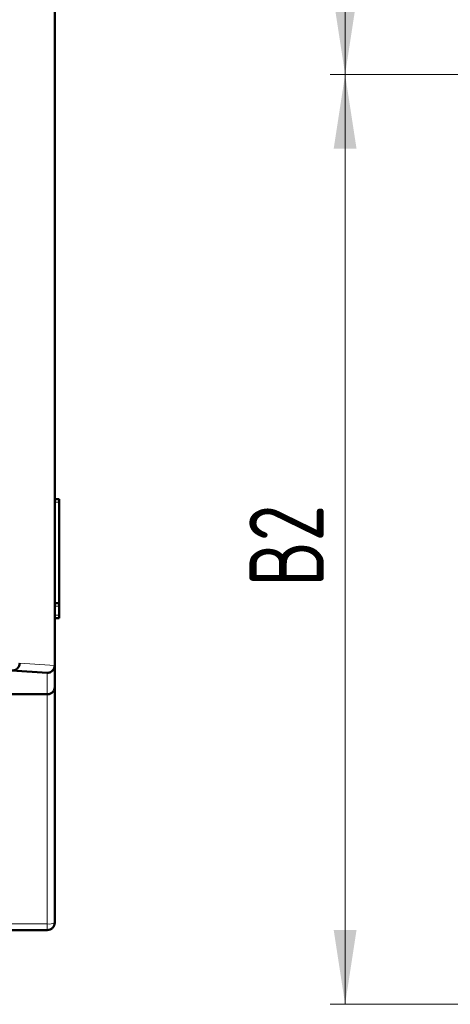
# Model space of a CAD drawing. Header units: millimetres. Extents: x 0 to 420, y 0 to 297.
# Tile 6 of 16: x 114 to 143, y 87 to 153. Entities that reach past the tile are written whole.
import ezdxf

# ---------------------------------------------------------------- set-up
doc = ezdxf.new("R2010")
doc.units = ezdxf.units.MM
doc.styles.add('SLDTEXTSTYLE0', font='TXT', dxfattribs={"width": 0.7, "bigfont": 'bigfont'})
doc.styles.add('SLDTEXTSTYLE1', font='TXT', dxfattribs={"width": 0.7})
doc.dimstyles.new('SLDDIMSTYLE0', dxfattribs={"dimtxt": 5, "dimasz": 5, "dimexe": 0, "dimexo": 0.0625, "dimgap": 1.25, "dimtad": 2, "dimdec": 1, "dimrnd": 1e-09, "dimzin": 12, "dimdsep": 46, "dimtxsty": 'SLDTEXTSTYLE1', "dimsah": 1, "dimcen": 0.09, "dimadec": 0, "dimazin": 3, "dimtfac": 1, "dimtdec": 3, "dimtofl": 0, "dimtmove": 0, "dimatfit": 3, "dimfxl": 0, "dimfrac": 2, "dimtolj": 1, "dimtzin": 12, "dimarcsym": 0})

# ---------------------------------------------------------------- blocks, each defined once
blk = doc.blocks.new('_D_1')
at = {"color": 7, "linetype": 'Continuous', "lineweight": 0}
for p, q in [((61.304, 108.056), (61.304, 259.687)), ((116.304, 108.056), (116.304, 259.687)), ((61.304, 258.687), (116.304, 258.687))]:
    blk.add_line(p, q, dxfattribs=at)
at = {"color": 7, "linetype": 'Continuous', "lineweight": 18}
for points in [[(61.304, 258.687), (66.304, 257.918), (66.304, 259.457)], [(116.304, 258.687), (111.304, 259.457), (111.304, 257.918)]]:
    blk.add_solid(points, dxfattribs=at)
at = {"color": 7, "linetype": 'Continuous', "lineweight": 18, "insert": (86.849, 265.133), "char_height": 5, "attachment_point": 1, "style": 'SLDTEXTSTYLE0'}
blk.add_mtext('Ш', dxfattribs=at)
blk = doc.blocks.new('_D_3')
at = {"color": 7, "linetype": 'Continuous', "lineweight": 0}
for p, q in [((147.636, 149.287), (134.845, 149.287)), ((135.845, 86.687), (135.845, 149.287)), ((145.836, 86.687), (134.845, 86.687))]:
    blk.add_line(p, q, dxfattribs=at)
at = {"color": 7, "linetype": 'Continuous', "lineweight": 18}
for points in [[(135.845, 149.287), (135.076, 144.287), (136.614, 144.287)], [(135.845, 86.687), (136.614, 91.687), (135.076, 91.687)]]:
    blk.add_solid(points, dxfattribs=at)
at = {"color": 7, "linetype": 'Continuous', "lineweight": 18, "insert": (129.4, 114.786), "char_height": 5, "attachment_point": 1, "rotation": 90, "style": 'SLDTEXTSTYLE0'}
blk.add_mtext('В2', dxfattribs=at)
blk = doc.blocks.new('_D_4')
at = {"color": 7, "linetype": 'Continuous', "lineweight": 0}
for p, q in [((145.836, 184.687), (134.845, 184.687)), ((135.845, 149.287), (135.845, 184.687)), ((147.636, 149.287), (134.845, 149.287))]:
    blk.add_line(p, q, dxfattribs=at)
at = {"color": 7, "linetype": 'Continuous', "lineweight": 18}
for points in [[(135.845, 184.687), (135.076, 179.687), (136.614, 179.687)], [(135.845, 149.287), (136.614, 154.287), (135.076, 154.287)]]:
    blk.add_solid(points, dxfattribs=at)
at = {"color": 7, "linetype": 'Continuous', "lineweight": 18, "insert": (129.4, 163.966), "char_height": 5, "attachment_point": 1, "rotation": 90, "style": 'SLDTEXTSTYLE0'}
blk.add_mtext('В3', dxfattribs=at)

msp = doc.modelspace()

# ---------------------------------------------------------------- linework, layer by layer
at = {"color": 7, "linetype": 'Continuous', "lineweight": 50}
for p, q in [((116.304, 109.502), (116.304, 223.872)), ((116.304, 120.687), (116.604, 120.687)), ((116.604, 120.487), (116.604, 120.687)), ((116.604, 113.687), (116.604, 120.487)), ((116.304, 113.687), (116.604, 113.687)), ((116.604, 113.487), (116.604, 113.687)), ((116.604, 112.887), (116.604, 113.487)), ((116.304, 112.687), (116.604, 112.687)), ((116.604, 112.687), (116.604, 112.887)), ((116.304, 108.046), (116.304, 109.502)), ((113.409, 109.148), (115.804, 109.001)), ((116.304, 108.774), (116.304, 92.187)), ((116.304, 92.187), (116.304, 108.046)), ((115.804, 107.558), (61.804, 107.558)), ((115.804, 91.687), (61.804, 91.687))]:
    msp.add_line(p, q, dxfattribs=at)
at = {"color": 9, "linetype": 'Continuous', "lineweight": 18}
for p, q in [((116.304, 120.487), (116.604, 120.487)), ((116.304, 113.487), (116.604, 113.487)), ((116.304, 112.887), (116.604, 112.887)), ((116.304, 109.502), (113.947, 109.643)), ((115.804, 109.001), (115.804, 107.558)), ((115.804, 107.558), (115.804, 92.1)), ((115.804, 92.1), (61.804, 92.1)), ((115.804, 91.687), (115.804, 92.1))]:
    msp.add_line(p, q, dxfattribs=at)
msp.add_arc((115.926, 92.886), 0.795, 261.22846, 298.46852, dxfattribs=at)
at = {"color": 7, "linetype": 'Continuous', "lineweight": 50}
msp.add_arc((115.804, 92.187), 0.5, 337.27422, 0, dxfattribs=at)
for points, knots in [([(113.947, 109.643), (113.945, 109.605), (113.94, 109.532), (113.891, 109.406), (113.792, 109.28), (113.62, 109.17), (113.483, 109.156), (113.409, 109.148)], [0, 0, 0, 0, 0.139073, 0.268766, 0.495053, 0.725981, 1, 1, 1, 1]), ([(116.304, 109.502), (116.297, 109.438), (116.286, 109.341), (116.224, 109.226), (116.147, 109.131), (116.045, 109.058), (115.921, 109.01), (115.845, 109.004), (115.804, 109.001)], [0, 0, 0, 0, 0.240965, 0.365923, 0.493683, 0.705424, 0.842452, 1, 1, 1, 1]), ([(115.804, 107.558), (115.835, 107.56), (115.897, 107.563), (115.988, 107.589), (116.074, 107.632), (116.178, 107.712), (116.28, 107.851), (116.296, 107.978), (116.304, 108.046)], [0, 0, 0, 0, 0.101265, 0.207485, 0.320642, 0.442379, 0.699149, 1, 1, 1, 1])]:
    msp.add_open_spline(points, degree=3, knots=knots, dxfattribs=at)
msp.add_open_spline([(116.304, 92.187), (116.297, 92.121), (116.282, 91.99), (116.166, 91.825), (116.001, 91.709), (115.87, 91.694), (115.804, 91.687)], degree=3, dxfattribs=at)

# ---------------------------------------------------------------- dimensions: what is measured, and where the dimension line sits
at = {"color": 7, "linetype": 'Continuous', "lineweight": 18}
for base, p1, p2, angle, text, picture, middle in [((116.304, 258.687), (61.304, 108.046), (116.304, 108.046), 0, 'Ш', '_D_1', (88.804, 258.687)), ((135.845, 184.687), (147.646, 149.287), (145.846, 184.687), 90, 'В3', '_D_4', (135.845, 166.987)), ((135.845, 149.287), (145.846, 86.687), (147.646, 149.287), 90, 'В2', '_D_3', (135.845, 117.987))]:
    dim = msp.add_linear_dim(base=base, p1=p1, p2=p2, angle=angle, text=text, dimstyle='SLDDIMSTYLE0', dxfattribs=at)
    dim.commit()
    dim.dimension.update_dxf_attribs({"geometry": picture, "text_midpoint": middle, "dimtype": 160})

doc.saveas('drawing.dxf')
